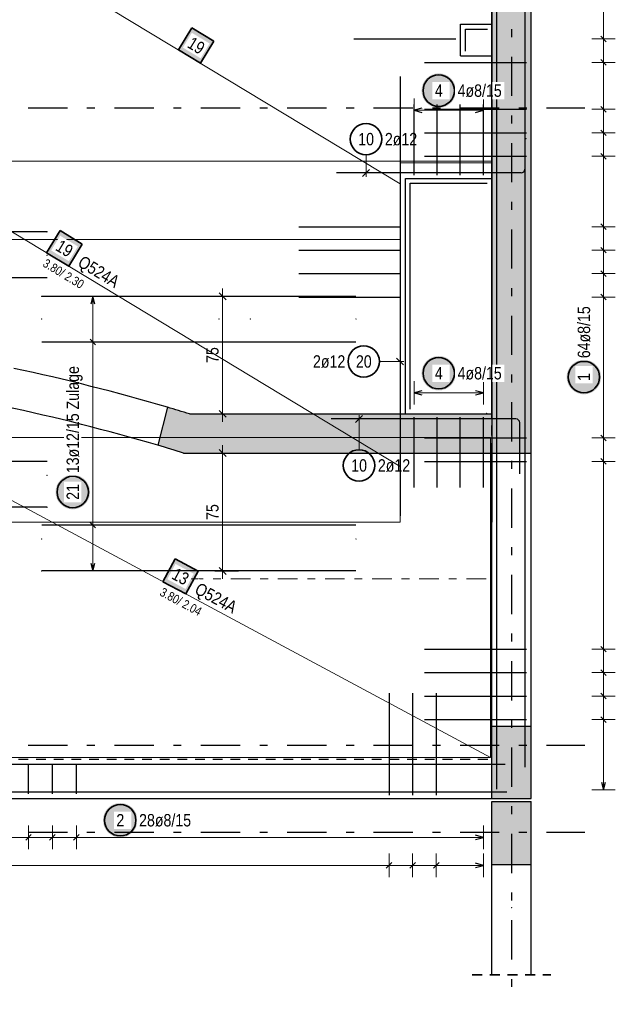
# Model space of a CAD drawing. Header units: millimetres. Extents: x -434 to 93, y -20 to 74.
# Tile 13 of 26: x 35 to 43, y 14 to 27. Entities that reach past the tile are written whole.
import ezdxf

# ---------------------------------------------------------------- set-up
doc = ezdxf.new("R2010")
doc.units = ezdxf.units.MM
for name, pattern in [('DASHDOT', [1, 0.5, -0.25, 0, -0.25]), ('DASHDOTX2', [2, 1, -0.5, 0, -0.5]), ('HIDDEN', [0.375, 0.25, -0.125])]:
    doc.linetypes.add(name, pattern=pattern)
doc.layers.add('Achsen', color=7, linetype='Continuous', lineweight=20)
doc.styles.add('Arial Narrow', font='ARIALN.TTF')
doc.dimstyles.new('Arch_Strakon_dimstyle', dxfattribs={"dimtxt": 15.75, "dimasz": 1, "dimexe": 1.25, "dimexo": 0.0625, "dimgap": 1, "dimtad": 0, "dimdec": 5, "dimzin": 12, "dimdsep": 46, "dimtxsty": 'Arial Narrow', "dimblk": 'Arrowhead_Tick', "dimsah": 1, "dimcen": 0, "dimse1": 1, "dimse2": 1, "dimclrd": 6, "dimclrt": 2, "dimazin": 0, "dimtfac": 1, "dimtdec": 4, "dimtmove": 0, "dimatfit": 3, "dimldrblk": 'NONE', "dimfxl": 1, "dimtvp": 1, "dimtolj": 1, "dimtzin": 0, "dimlwd": 13, "dimarcsym": 2})

# ---------------------------------------------------------------- blocks, each defined once
blk = doc.blocks.new('Arrowhead_Tick')
at = {"color": 0, "linetype": 'Continuous', "lineweight": -2, "ltscale": 0.5}
for p, q in [((0, 20), (0, -10)), ((-1, 0), (0, 0)), ((10, 0), (0, 0))]:
    blk.add_line(p, q, dxfattribs=at)
at = {"color": 2, "linetype": 'Continuous', "lineweight": 35, "ltscale": 0.5}
blk.add_line((4.4, 4.4), (-4.4, -4.4), dxfattribs=at)
blk = doc.blocks.new('*D12')
at = {"color": 6, "linetype": 'Continuous', "lineweight": 13}
blk.add_line((34.3, 20.552), (34.3, 22.035), dxfattribs=at)
at = {"layer": 'Defpoints', "color": 0}
for p in [(33.95, 22.045), (34.3, 22.045), (35.665, 20.542)]:
    blk.add_point(p, dxfattribs=at)
at = {"color": 6, "lineweight": 13, "xscale": 0.01, "yscale": 0.01, "zscale": 0.01}
for p, rotation in [((34.3, 22.045), 90), ((34.3, 20.542), 270)]:
    blk.add_blockref('Arrowhead_Tick', p, dxfattribs=dict(at, rotation=rotation))
at = {"color": 2, "lineweight": 35, "insert": (34.17, 21.294), "char_height": 0.1575, "attachment_point": 5, "rotation": 90, "style": 'Arial Narrow'}
blk.add_mtext('\\A1;75', dxfattribs=at)
blk = doc.blocks.new('_None')
blk = doc.blocks.new('*D13')
at = {"color": 6, "linetype": 'Continuous', "lineweight": 13}
blk.add_line((32.7, 22.562), (32.7, 24.041), dxfattribs=at)
at = {"layer": 'Defpoints', "color": 0}
for p in [(32.7, 24.051), (35.665, 24.051), (33.95, 22.552)]:
    blk.add_point(p, dxfattribs=at)
at = {"color": 6, "lineweight": 13, "xscale": 0.01, "yscale": 0.01, "zscale": 0.01}
for p, rotation in [((32.7, 24.051), 90), ((32.7, 22.552), 270)]:
    blk.add_blockref('Arrowhead_Tick', p, dxfattribs=dict(at, rotation=rotation))
at = {"color": 2, "lineweight": 35, "insert": (32.57, 23.302), "char_height": 0.1575, "attachment_point": 5, "rotation": 90, "style": 'Arial Narrow'}
blk.add_mtext('\\A1;75', dxfattribs=at)
blk = doc.blocks.new('*D14')
at = {"color": 6, "linetype": 'Continuous', "lineweight": 13}
blk.add_line((37.9, 19.74), (37.9, 21.222), dxfattribs=at)
at = {"layer": 'Defpoints', "color": 0}
for p in [(37.404, 21.232), (37.9, 21.232), (35.596, 19.73)]:
    blk.add_point(p, dxfattribs=at)
at = {"color": 6, "lineweight": 13, "xscale": 0.01, "yscale": 0.01, "zscale": 0.01}
for p, rotation in [((37.9, 21.232), 90), ((37.9, 19.73), 270)]:
    blk.add_blockref('Arrowhead_Tick', p, dxfattribs=dict(at, rotation=rotation))
at = {"color": 2, "lineweight": 35, "insert": (37.77, 20.481), "char_height": 0.1575, "attachment_point": 5, "rotation": 90, "style": 'Arial Narrow'}
blk.add_mtext('\\A1;75', dxfattribs=at)
blk = doc.blocks.new('*D15')
at = {"color": 6, "linetype": 'Continuous', "lineweight": 13}
blk.add_line((37.9, 21.742), (37.9, 23.219), dxfattribs=at)
at = {"layer": 'Defpoints', "color": 0}
for p in [(35.596, 23.229), (37.9, 23.229), (37.479, 21.732)]:
    blk.add_point(p, dxfattribs=at)
at = {"color": 6, "lineweight": 13, "xscale": 0.01, "yscale": 0.01, "zscale": 0.01}
for p, rotation in [((37.9, 23.229), 90), ((37.9, 21.732), 270)]:
    blk.add_blockref('Arrowhead_Tick', p, dxfattribs=dict(at, rotation=rotation))
at = {"color": 2, "lineweight": 35, "insert": (37.77, 22.481), "char_height": 0.1575, "attachment_point": 5, "rotation": 90, "style": 'Arial Narrow'}
blk.add_mtext('\\A1;75', dxfattribs=at)

msp = doc.modelspace()

# ---------------------------------------------------------------- hatches: boundary and pattern name
at = {"lineweight": 13, "true_color": 0xd7ffd7}
for points in [[(41.829127, 35.386803), (41.829129, 21.232121), (41.329129, 21.232121), (41.329129, 35.386803)], [(37.478767, 21.732121), (37.403577, 21.232121), (37.370814, 21.242231), (37.338038, 21.252298), (37.305248, 21.262321), (37.272445, 21.2723), (37.239629, 21.282236), (37.206799, 21.292128), (37.173957, 21.301977), (37.141101, 21.311782), (37.108233, 21.321544), (37.075351, 21.331262), (37.197955, 21.816385), (37.226079, 21.808099), (37.254192, 21.799782), (37.282297, 21.791434), (37.310392, 21.783055), (37.338478, 21.774644), (37.366555, 21.766202), (37.394622, 21.757729), (37.42268, 21.749224), (37.450728, 21.740688)], [(41.329129, 21.732121), (41.329129, 21.232121), (37.403577, 21.232121), (37.478767, 21.732121)], [(41.829129, 17.752121), (41.829129, 16.832121), (41.329129, 16.832121), (41.329129, 17.752121)], [(41.829127, 16.792102), (41.829129, 15.992102), (41.329129, 15.992102), (41.329127, 16.792102)]]:
    msp.add_hatch(color=254, dxfattribs=at).paths.add_polyline_path(points)
at = {"lineweight": 35, "true_color": 0xffffff}
msp.add_hatch(color=7, dxfattribs=at).paths.add_polyline_path([(37.789392, 26.480812), (37.507067, 26.651669), (37.33621, 26.369343), (37.618535, 26.198486)])
at = {"lineweight": 25, "true_color": 0xffffff}
for points in [[(40.871941, 25.850006), (40.871807, 25.857683), (40.871405, 25.865352), (40.870736, 25.873002), (40.8698, 25.880624), (40.868599, 25.888208), (40.867133, 25.895746), (40.865406, 25.903228), (40.863418, 25.910646), (40.861173, 25.917989), (40.858673, 25.92525), (40.855921, 25.932419), (40.852921, 25.939488), (40.849676, 25.946447), (40.846189, 25.953289), (40.842466, 25.960006), (40.838511, 25.966588), (40.834329, 25.973028), (40.829925, 25.979318), (40.825303, 25.985451), (40.820471, 25.991419), (40.815433, 25.997214), (40.810196, 26.00283), (40.804766, 26.00826), (40.79915, 26.013497), (40.793354, 26.018535), (40.787386, 26.023368), (40.781254, 26.027989), (40.774963, 26.032394), (40.768523, 26.036576), (40.761941, 26.040531), (40.755225, 26.044254), (40.748382, 26.04774), (40.741423, 26.050986), (40.734354, 26.053986), (40.727185, 26.056738), (40.719925, 26.059238), (40.712581, 26.061483), (40.705164, 26.063471), (40.697681, 26.065198), (40.690143, 26.066663), (40.682559, 26.067865), (40.674937, 26.0688), (40.667287, 26.06947), (40.659619, 26.069872), (40.651941, 26.070006), (40.644263, 26.069872), (40.636594, 26.06947), (40.628945, 26.0688), (40.621323, 26.067865), (40.613738, 26.066663), (40.6062, 26.065198), (40.598718, 26.063471), (40.591301, 26.061483), (40.583957, 26.059238), (40.576696, 26.056738), (40.569527, 26.053986), (40.562459, 26.050986), (40.555499, 26.04774), (40.548657, 26.044254), (40.541941, 26.040531), (40.535359, 26.036576), (40.528918, 26.032394), (40.522628, 26.027989), (40.516495, 26.023368), (40.510528, 26.018535), (40.504732, 26.013497), (40.499116, 26.00826), (40.493686, 26.00283), (40.488449, 25.997214), (40.483411, 25.991419), (40.478578, 25.985451), (40.473957, 25.979318), (40.469553, 25.973028), (40.46537, 25.966588), (40.461415, 25.960006), (40.457692, 25.953289), (40.454206, 25.946447), (40.450961, 25.939488), (40.44796, 25.932419), (40.445208, 25.92525), (40.442708, 25.917989), (40.440463, 25.910646), (40.438476, 25.903228), (40.436748, 25.895746), (40.435283, 25.888208), (40.434082, 25.880624), (40.433146, 25.873002), (40.432477, 25.865352), (40.432075, 25.857683), (40.431941, 25.850006), (40.432075, 25.842328), (40.432477, 25.834659), (40.433146, 25.827009), (40.434082, 25.819387), (40.435283, 25.811803), (40.436748, 25.804265), (40.438476, 25.796783), (40.440463, 25.789365), (40.442708, 25.782022), (40.445208, 25.774761), (40.44796, 25.767592), (40.450961, 25.760523), (40.454206, 25.753564), (40.457692, 25.746722), (40.461415, 25.740006), (40.46537, 25.733423), (40.469553, 25.726983), (40.473957, 25.720693), (40.478578, 25.71456), (40.483411, 25.708592), (40.488449, 25.702797), (40.493686, 25.697181), (40.499116, 25.691751), (40.504732, 25.686514), (40.510528, 25.681476), (40.516495, 25.676643), (40.522628, 25.672022), (40.528918, 25.667617), (40.535359, 25.663435), (40.541941, 25.65948), (40.548657, 25.655757), (40.555499, 25.652271), (40.562459, 25.649026), (40.569527, 25.646025), (40.576696, 25.643273), (40.583957, 25.640773), (40.591301, 25.638528), (40.598718, 25.63654), (40.6062, 25.634813), (40.613738, 25.633348), (40.621323, 25.632147), (40.628945, 25.631211), (40.636594, 25.630541), (40.644263, 25.63014), (40.651941, 25.630006), (40.659619, 25.63014), (40.667287, 25.630541), (40.674937, 25.631211), (40.682559, 25.632147), (40.690143, 25.633348), (40.697681, 25.634813), (40.705164, 25.63654), (40.712581, 25.638528), (40.719925, 25.640773), (40.727185, 25.643273), (40.734354, 25.646025), (40.741423, 25.649026), (40.748382, 25.652271), (40.755225, 25.655757), (40.761941, 25.65948), (40.768523, 25.663435), (40.774963, 25.667617), (40.781254, 25.672022), (40.787386, 25.676643), (40.793354, 25.681476), (40.79915, 25.686514), (40.804766, 25.691751), (40.810196, 25.697181), (40.815433, 25.702797), (40.820471, 25.708592), (40.825303, 25.71456), (40.829925, 25.720693), (40.834329, 25.726983), (40.838511, 25.733423), (40.842466, 25.740006), (40.846189, 25.746722), (40.849676, 25.753564), (40.852921, 25.760523), (40.855921, 25.767592), (40.858673, 25.774761), (40.861173, 25.782022), (40.863418, 25.789365), (40.865406, 25.796783), (40.867133, 25.804265), (40.868599, 25.811803), (40.8698, 25.819387), (40.870736, 25.827009), (40.871405, 25.834659)], [(40.871941, 22.25), (40.871807, 22.257678), (40.871405, 22.265346), (40.870735, 22.272996), (40.8698, 22.280618), (40.868598, 22.288203), (40.867133, 22.295741), (40.865406, 22.303223), (40.863418, 22.31064), (40.861173, 22.317984), (40.858673, 22.325244), (40.855921, 22.332413), (40.852921, 22.339482), (40.849675, 22.346442), (40.846189, 22.353284), (40.842466, 22.36), (40.838511, 22.366582), (40.834329, 22.373022), (40.829924, 22.379313), (40.825303, 22.385446), (40.82047, 22.391413), (40.815432, 22.397209), (40.810195, 22.402825), (40.804765, 22.408255), (40.799149, 22.413492), (40.793354, 22.41853), (40.787386, 22.423362), (40.781253, 22.427984), (40.774963, 22.432388), (40.768523, 22.436571), (40.761941, 22.440526), (40.755224, 22.444248), (40.748382, 22.447735), (40.741423, 22.45098), (40.734354, 22.45398), (40.727185, 22.456732), (40.719924, 22.459232), (40.712581, 22.461478), (40.705163, 22.463465), (40.697681, 22.465192), (40.690143, 22.466658), (40.682559, 22.467859), (40.674937, 22.468795), (40.667287, 22.469464), (40.659618, 22.469866), (40.651941, 22.47), (40.644263, 22.469866), (40.636594, 22.469464), (40.628944, 22.468795), (40.621322, 22.467859), (40.613738, 22.466658), (40.6062, 22.465192), (40.598718, 22.463465), (40.5913, 22.461478), (40.583957, 22.459232), (40.576696, 22.456732), (40.569527, 22.45398), (40.562458, 22.45098), (40.555499, 22.447735), (40.548657, 22.444248), (40.541941, 22.440526), (40.535358, 22.436571), (40.528918, 22.432388), (40.522628, 22.427984), (40.516495, 22.423362), (40.510527, 22.41853), (40.504732, 22.413492), (40.499116, 22.408255), (40.493686, 22.402825), (40.488449, 22.397209), (40.483411, 22.391413), (40.478578, 22.385446), (40.473957, 22.379313), (40.469552, 22.373022), (40.46537, 22.366582), (40.461415, 22.36), (40.457692, 22.353284), (40.454206, 22.346442), (40.450961, 22.339482), (40.44796, 22.332413), (40.445208, 22.325244), (40.442708, 22.317984), (40.440463, 22.31064), (40.438475, 22.303223), (40.436748, 22.295741), (40.435283, 22.288203), (40.434082, 22.280618), (40.433146, 22.272996), (40.432476, 22.265346), (40.432075, 22.257678), (40.431941, 22.25), (40.432075, 22.242322), (40.432476, 22.234654), (40.433146, 22.227004), (40.434082, 22.219382), (40.435283, 22.211797), (40.436748, 22.204259), (40.438475, 22.196777), (40.440463, 22.18936), (40.442708, 22.182016), (40.445208, 22.174756), (40.44796, 22.167587), (40.450961, 22.160518), (40.454206, 22.153558), (40.457692, 22.146716), (40.461415, 22.14), (40.46537, 22.133418), (40.469552, 22.126978), (40.473957, 22.120687), (40.478578, 22.114554), (40.483411, 22.108587), (40.488449, 22.102791), (40.493686, 22.097175), (40.499116, 22.091745), (40.504732, 22.086508), (40.510527, 22.08147), (40.516495, 22.076638), (40.522628, 22.072016), (40.528918, 22.067612), (40.535358, 22.063429), (40.541941, 22.059474), (40.548657, 22.055752), (40.555499, 22.052265), (40.562458, 22.04902), (40.569527, 22.04602), (40.576696, 22.043268), (40.583957, 22.040768), (40.5913, 22.038522), (40.598718, 22.036535), (40.6062, 22.034808), (40.613738, 22.033342), (40.621322, 22.032141), (40.628944, 22.031205), (40.636594, 22.030536), (40.644263, 22.030134), (40.651941, 22.03), (40.659618, 22.030134), (40.667287, 22.030536), (40.674937, 22.031205), (40.682559, 22.032141), (40.690143, 22.033342), (40.697681, 22.034808), (40.705163, 22.036535), (40.712581, 22.038522), (40.719924, 22.040768), (40.727185, 22.043268), (40.734354, 22.04602), (40.741423, 22.04902), (40.748382, 22.052265), (40.755224, 22.055752), (40.761941, 22.059474), (40.768523, 22.063429), (40.774963, 22.067612), (40.781253, 22.072016), (40.787386, 22.076638), (40.793354, 22.08147), (40.799149, 22.086508), (40.804765, 22.091745), (40.810195, 22.097175), (40.815432, 22.102791), (40.82047, 22.108587), (40.825303, 22.114554), (40.829924, 22.120687), (40.834329, 22.126978), (40.838511, 22.133418), (40.842466, 22.14), (40.846189, 22.146716), (40.849675, 22.153558), (40.852921, 22.160518), (40.855921, 22.167587), (40.858673, 22.174756), (40.861173, 22.182016), (40.863418, 22.18936), (40.865406, 22.196777), (40.867133, 22.204259), (40.868598, 22.211797), (40.8698, 22.219382), (40.870735, 22.227004), (40.871405, 22.234654)], [(42.719922, 22.201224), (42.719788, 22.208901), (42.719386, 22.21657), (42.718717, 22.22422), (42.717781, 22.231842), (42.71658, 22.239426), (42.715115, 22.246964), (42.713387, 22.254446), (42.7114, 22.261864), (42.709155, 22.269207), (42.706655, 22.276468), (42.703903, 22.283637), (42.700902, 22.290706), (42.697657, 22.297665), (42.694171, 22.304507), (42.690448, 22.311224), (42.686493, 22.317806), (42.682311, 22.324246), (42.677906, 22.330536), (42.673285, 22.336669), (42.668452, 22.342637), (42.663414, 22.348432), (42.658177, 22.354048), (42.652747, 22.359478), (42.647131, 22.364715), (42.641336, 22.369753), (42.635368, 22.374586), (42.629235, 22.379207), (42.622945, 22.383612), (42.616505, 22.387794), (42.609922, 22.391749), (42.603206, 22.395472), (42.596364, 22.398958), (42.589404, 22.402204), (42.582336, 22.405204), (42.575167, 22.407956), (42.567906, 22.410456), (42.560563, 22.412701), (42.553145, 22.414689), (42.545663, 22.416416), (42.538125, 22.417881), (42.53054, 22.419083), (42.522919, 22.420018), (42.515269, 22.420688), (42.5076, 22.42109), (42.499922, 22.421224), (42.492244, 22.42109), (42.484576, 22.420688), (42.476926, 22.420018), (42.469304, 22.419083), (42.46172, 22.417881), (42.454182, 22.416416), (42.4467, 22.414689), (42.439282, 22.412701), (42.431939, 22.410456), (42.424678, 22.407956), (42.417509, 22.405204), (42.41044, 22.402204), (42.403481, 22.398958), (42.396639, 22.395472), (42.389922, 22.391749), (42.38334, 22.387794), (42.3769, 22.383612), (42.37061, 22.379207), (42.364477, 22.374586), (42.358509, 22.369753), (42.352714, 22.364715), (42.347098, 22.359478), (42.341668, 22.354048), (42.336431, 22.348432), (42.331393, 22.342637), (42.32656, 22.336669), (42.321939, 22.330536), (42.317534, 22.324246), (42.313352, 22.317806), (42.309397, 22.311224), (42.305674, 22.304507), (42.302188, 22.297665), (42.298942, 22.290706), (42.295942, 22.283637), (42.29319, 22.276468), (42.29069, 22.269207), (42.288445, 22.261864), (42.286457, 22.254446), (42.28473, 22.246964), (42.283265, 22.239426), (42.282063, 22.231842), (42.281128, 22.22422), (42.280458, 22.21657), (42.280056, 22.208901), (42.279922, 22.201224), (42.280056, 22.193546), (42.280458, 22.185877), (42.281128, 22.178227), (42.282063, 22.170606), (42.283265, 22.163021), (42.28473, 22.155483), (42.286457, 22.148001), (42.288445, 22.140583), (42.29069, 22.13324), (42.29319, 22.125979), (42.295942, 22.11881), (42.298942, 22.111742), (42.302188, 22.104782), (42.305674, 22.09794), (42.309397, 22.091224), (42.313352, 22.084641), (42.317534, 22.078201), (42.321939, 22.071911), (42.32656, 22.065778), (42.331393, 22.05981), (42.336431, 22.054015), (42.341668, 22.048399), (42.347098, 22.042969), (42.352714, 22.037732), (42.358509, 22.032694), (42.364477, 22.027861), (42.37061, 22.02324), (42.3769, 22.018835), (42.38334, 22.014653), (42.389922, 22.010698), (42.396639, 22.006975), (42.403481, 22.003489), (42.41044, 22.000244), (42.417509, 21.997243), (42.424678, 21.994491), (42.431939, 21.991991), (42.439282, 21.989746), (42.4467, 21.987759), (42.454182, 21.986031), (42.46172, 21.984566), (42.469304, 21.983365), (42.476926, 21.982429), (42.484576, 21.98176), (42.492244, 21.981358), (42.499922, 21.981224), (42.5076, 21.981358), (42.515269, 21.98176), (42.522919, 21.982429), (42.53054, 21.983365), (42.538125, 21.984566), (42.545663, 21.986031), (42.553145, 21.987759), (42.560563, 21.989746), (42.567906, 21.991991), (42.575167, 21.994491), (42.582336, 21.997243), (42.589404, 22.000244), (42.596364, 22.003489), (42.603206, 22.006975), (42.609922, 22.010698), (42.616505, 22.014653), (42.622945, 22.018835), (42.629235, 22.02324), (42.635368, 22.027861), (42.641336, 22.032694), (42.647131, 22.037732), (42.652747, 22.042969), (42.658177, 22.048399), (42.663414, 22.054015), (42.668452, 22.05981), (42.673285, 22.065778), (42.677906, 22.071911), (42.682311, 22.078201), (42.686493, 22.084641), (42.690448, 22.091224), (42.694171, 22.09794), (42.697657, 22.104782), (42.700902, 22.111742), (42.703903, 22.11881), (42.706655, 22.125979), (42.709155, 22.13324), (42.7114, 22.140583), (42.713387, 22.148001), (42.715115, 22.155483), (42.71658, 22.163021), (42.717781, 22.170606), (42.718717, 22.178227), (42.719386, 22.185877)], [(36.211673, 20.736272), (36.211539, 20.74395), (36.211137, 20.751619), (36.210467, 20.759268), (36.209532, 20.76689), (36.20833, 20.774475), (36.206865, 20.782013), (36.205138, 20.789495), (36.20315, 20.796912), (36.200905, 20.804256), (36.198405, 20.811517), (36.195653, 20.818686), (36.192653, 20.825754), (36.189407, 20.832714), (36.185921, 20.839556), (36.182198, 20.846272), (36.178243, 20.852854), (36.174061, 20.859295), (36.169656, 20.865585), (36.165035, 20.871718), (36.160202, 20.877685), (36.155164, 20.883481), (36.149927, 20.889097), (36.144497, 20.894527), (36.138881, 20.899764), (36.133086, 20.904802), (36.127118, 20.909634), (36.120985, 20.914256), (36.114695, 20.91866), (36.108255, 20.922843), (36.101673, 20.926798), (36.094956, 20.930521), (36.088114, 20.934007), (36.081155, 20.937252), (36.074086, 20.940253), (36.066917, 20.943004), (36.059656, 20.945505), (36.052313, 20.94775), (36.044895, 20.949737), (36.037413, 20.951465), (36.029875, 20.95293), (36.022291, 20.954131), (36.014669, 20.955067), (36.007019, 20.955736), (35.99935, 20.956138), (35.991673, 20.956272), (35.983995, 20.956138), (35.976326, 20.955736), (35.968676, 20.955067), (35.961055, 20.954131), (35.95347, 20.95293), (35.945932, 20.951465), (35.93845, 20.949737), (35.931032, 20.94775), (35.923689, 20.945505), (35.916428, 20.943004), (35.909259, 20.940253), (35.902191, 20.937252), (35.895231, 20.934007), (35.888389, 20.930521), (35.881673, 20.926798), (35.87509, 20.922843), (35.86865, 20.91866), (35.86236, 20.914256), (35.856227, 20.909634), (35.850259, 20.904802), (35.844464, 20.899764), (35.838848, 20.894527), (35.833418, 20.889097), (35.828181, 20.883481), (35.823143, 20.877685), (35.81831, 20.871718), (35.813689, 20.865585), (35.809284, 20.859295), (35.805102, 20.852854), (35.801147, 20.846272), (35.797424, 20.839556), (35.793938, 20.832714), (35.790693, 20.825754), (35.787692, 20.818686), (35.78494, 20.811517), (35.78244, 20.804256), (35.780195, 20.796912), (35.778208, 20.789495), (35.77648, 20.782013), (35.775015, 20.774475), (35.773814, 20.76689), (35.772878, 20.759268), (35.772209, 20.751619), (35.771807, 20.74395), (35.771673, 20.736272), (35.771807, 20.728594), (35.772209, 20.720926), (35.772878, 20.713276), (35.773814, 20.705654), (35.775015, 20.69807), (35.77648, 20.690532), (35.778208, 20.683049), (35.780195, 20.675632), (35.78244, 20.668288), (35.78494, 20.661028), (35.787692, 20.653859), (35.790693, 20.64679), (35.793938, 20.63983), (35.797424, 20.632988), (35.801147, 20.626272), (35.805102, 20.61969), (35.809284, 20.61325), (35.813689, 20.606959), (35.81831, 20.600827), (35.823143, 20.594859), (35.828181, 20.589063), (35.833418, 20.583447), (35.838848, 20.578017), (35.844464, 20.57278), (35.850259, 20.567742), (35.856227, 20.56291), (35.86236, 20.558288), (35.86865, 20.553884), (35.87509, 20.549702), (35.881673, 20.545747), (35.888389, 20.542024), (35.895231, 20.538537), (35.902191, 20.535292), (35.909259, 20.532292), (35.916428, 20.52954), (35.923689, 20.52704), (35.931032, 20.524795), (35.93845, 20.522807), (35.945932, 20.52108), (35.95347, 20.519614), (35.961055, 20.518413), (35.968676, 20.517477), (35.976326, 20.516808), (35.983995, 20.516406), (35.991673, 20.516272), (35.99935, 20.516406), (36.007019, 20.516808), (36.014669, 20.517477), (36.022291, 20.518413), (36.029875, 20.519614), (36.037413, 20.52108), (36.044895, 20.522807), (36.052313, 20.524795), (36.059656, 20.52704), (36.066917, 20.52954), (36.074086, 20.532292), (36.081155, 20.535292), (36.088114, 20.538537), (36.094956, 20.542024), (36.101673, 20.545747), (36.108255, 20.549702), (36.114695, 20.553884), (36.120985, 20.558288), (36.127118, 20.56291), (36.133086, 20.567742), (36.138881, 20.57278), (36.144497, 20.578017), (36.149927, 20.583447), (36.155164, 20.589063), (36.160202, 20.594859), (36.165035, 20.600827), (36.169656, 20.606959), (36.174061, 20.61325), (36.178243, 20.61969), (36.182198, 20.626272), (36.185921, 20.632988), (36.189407, 20.63983), (36.192653, 20.64679), (36.195653, 20.653859), (36.198405, 20.661028), (36.200905, 20.668288), (36.20315, 20.675632), (36.205138, 20.683049), (36.206865, 20.690532), (36.20833, 20.69807), (36.209532, 20.705654), (36.210467, 20.713276), (36.211137, 20.720926)], [(36.816067, 16.554829), (36.815933, 16.562507), (36.815531, 16.570176), (36.814862, 16.577826), (36.813926, 16.585447), (36.812725, 16.593032), (36.81126, 16.60057), (36.809532, 16.608052), (36.807545, 16.61547), (36.8053, 16.622813), (36.8028, 16.630074), (36.800048, 16.637243), (36.797047, 16.644311), (36.793802, 16.651271), (36.790316, 16.658113), (36.786593, 16.664829), (36.782638, 16.671412), (36.778456, 16.677852), (36.774051, 16.684142), (36.76943, 16.690275), (36.764597, 16.696243), (36.759559, 16.702038), (36.754322, 16.707654), (36.748892, 16.713084), (36.743276, 16.718321), (36.737481, 16.723359), (36.731513, 16.728192), (36.72538, 16.732813), (36.71909, 16.737218), (36.71265, 16.7414), (36.706067, 16.745355), (36.699351, 16.749078), (36.692509, 16.752564), (36.685549, 16.755809), (36.678481, 16.75881), (36.671312, 16.761562), (36.664051, 16.764062), (36.656708, 16.766307), (36.64929, 16.768294), (36.641808, 16.770022), (36.63427, 16.771487), (36.626685, 16.772688), (36.619064, 16.773624), (36.611414, 16.774293), (36.603745, 16.774695), (36.596067, 16.774829), (36.588389, 16.774695), (36.580721, 16.774293), (36.573071, 16.773624), (36.565449, 16.772688), (36.557865, 16.771487), (36.550327, 16.770022), (36.542844, 16.768294), (36.535427, 16.766307), (36.528084, 16.764062), (36.520823, 16.761562), (36.513654, 16.75881), (36.506585, 16.755809), (36.499626, 16.752564), (36.492784, 16.749078), (36.486067, 16.745355), (36.479485, 16.7414), (36.473045, 16.737218), (36.466755, 16.732813), (36.460622, 16.728192), (36.454654, 16.723359), (36.448859, 16.718321), (36.443242, 16.713084), (36.437813, 16.707654), (36.432575, 16.702038), (36.427538, 16.696243), (36.422705, 16.690275), (36.418084, 16.684142), (36.413679, 16.677852), (36.409497, 16.671412), (36.405542, 16.664829), (36.401819, 16.658113), (36.398333, 16.651271), (36.395087, 16.644311), (36.392087, 16.637243), (36.389335, 16.630074), (36.386835, 16.622813), (36.38459, 16.61547), (36.382602, 16.608052), (36.380875, 16.60057), (36.37941, 16.593032), (36.378208, 16.585447), (36.377272, 16.577826), (36.376603, 16.570176), (36.376201, 16.562507), (36.376067, 16.554829), (36.376201, 16.547151), (36.376603, 16.539483), (36.377272, 16.531833), (36.378208, 16.524211), (36.37941, 16.516627), (36.380875, 16.509089), (36.382602, 16.501606), (36.38459, 16.494189), (36.386835, 16.486846), (36.389335, 16.479585), (36.392087, 16.472416), (36.395087, 16.465347), (36.398333, 16.458388), (36.401819, 16.451546), (36.405542, 16.444829), (36.409497, 16.438247), (36.413679, 16.431807), (36.418084, 16.425517), (36.422705, 16.419384), (36.427538, 16.413416), (36.432575, 16.407621), (36.437813, 16.402004), (36.443242, 16.396575), (36.448859, 16.391337), (36.454654, 16.3863), (36.460622, 16.381467), (36.466755, 16.376846), (36.473045, 16.372441), (36.479485, 16.368259), (36.486067, 16.364304), (36.492784, 16.360581), (36.499626, 16.357095), (36.506585, 16.353849), (36.513654, 16.350849), (36.520823, 16.348097), (36.528084, 16.345597), (36.535427, 16.343352), (36.542844, 16.341364), (36.550327, 16.339637), (36.557865, 16.338172), (36.565449, 16.33697), (36.573071, 16.336034), (36.580721, 16.335365), (36.588389, 16.334963), (36.596067, 16.334829), (36.603745, 16.334963), (36.611414, 16.335365), (36.619064, 16.336034), (36.626685, 16.33697), (36.63427, 16.338172), (36.641808, 16.339637), (36.64929, 16.341364), (36.656708, 16.343352), (36.664051, 16.345597), (36.671312, 16.348097), (36.678481, 16.350849), (36.685549, 16.353849), (36.692509, 16.357095), (36.699351, 16.360581), (36.706067, 16.364304), (36.71265, 16.368259), (36.71909, 16.372441), (36.72538, 16.376846), (36.731513, 16.381467), (36.737481, 16.3863), (36.743276, 16.391337), (36.748892, 16.396575), (36.754322, 16.402004), (36.759559, 16.407621), (36.764597, 16.413416), (36.76943, 16.419384), (36.774051, 16.425517), (36.778456, 16.431807), (36.782638, 16.438247), (36.786593, 16.444829), (36.790316, 16.451546), (36.793802, 16.458388), (36.797047, 16.465347), (36.800048, 16.472416), (36.8028, 16.479585), (36.8053, 16.486846), (36.807545, 16.494189), (36.809532, 16.501606), (36.81126, 16.509089), (36.812725, 16.516627), (36.813926, 16.524211), (36.814862, 16.531833), (36.815531, 16.539483)]]:
    msp.add_hatch(color=7, dxfattribs=at).paths.add_polyline_path(points)
at = {"lineweight": 18, "true_color": 0xffffff}
for points in [[(36.111747, 23.896093), (35.829421, 24.06695), (35.658564, 23.784624), (35.94089, 23.613767)], [(37.586241, 19.728237), (37.295582, 19.884497), (37.139322, 19.593837), (37.429981, 19.437577)]]:
    msp.add_hatch(color=7, dxfattribs=at).paths.add_polyline_path(points)

# ---------------------------------------------------------------- linework, layer by layer
at = {"color": 3, "linetype": 'Continuous', "lineweight": 25}
for p, q in [((41.38784, 35.755437), (41.38784, 16.952416)), ((41.829127, 21.232121), (41.829127, 35.386803)), ((40.93078, 26.694788), (41.329127, 26.694788)), ((40.93078, 26.294788), (40.93078, 26.694788)), ((40.93078, 26.294788), (41.329127, 26.294788)), ((40.229129, 24.732121), (41.329129, 24.732121)), ((40.229129, 21.732121), (40.229129, 24.732121)), ((37.197955, 21.816385), (37.075351, 21.331262)), ((37.478767, 21.732121), (41.329129, 21.732121)), ((37.403577, 21.232121), (41.329129, 21.232121)), ((41.329127, 17.752121), (41.329127, 21.232121)), ((41.329129, 21.232121), (41.829129, 21.232121)), ((41.829127, 17.752121), (41.829127, 21.232121)), ((41.329127, 16.832121), (41.329127, 17.752121)), ((41.329129, 17.752121), (41.829129, 17.752121)), ((41.829127, 16.832121), (41.829127, 17.752121)), ((41.829129, 17.332121), (41.829874, 17.332121)), ((41.829874, 16.832121), (41.829874, 17.332121)), ((4.587042, 17.268039), (41.499104, 17.268039)), ((4.439127, 16.832325), (41.329127, 16.832325)), ((15.600841, 16.832121), (41.329129, 16.832121)), ((41.329129, 16.832121), (41.829129, 16.832121)), ((41.829129, 16.832121), (41.829874, 16.832121)), ((41.329127, 16.792122), (41.829129, 16.792122)), ((41.329127, 15.992102), (41.329127, 16.792102)), ((41.829127, 15.992102), (41.829127, 16.792102)), ((41.329127, 15.977035), (41.329127, 15.992102)), ((41.329127, 14.585316), (41.329127, 15.977035)), ((41.329129, 15.992102), (41.829129, 15.992102)), ((41.829127, 15.977035), (41.829127, 15.992102)), ((41.829127, 14.585316), (41.829127, 15.977035))]:
    msp.add_line(p, q, dxfattribs=at)
at = {"color": 5, "linetype": 'Continuous', "lineweight": 18, "ltscale": 0.5}
for p, q in [((42.749714, 35.77862), (42.74986, 16.940344)), ((42.899786, 26.509), (42.599786, 26.508998)), ((42.899788, 26.209973), (42.599788, 26.209971)), ((40.337129, 25.750006), (40.337129, 25.450006)), ((41.221128, 25.450006), (41.221128, 25.750006)), ((40.337129, 25.600006), (41.221128, 25.600006)), ((42.899793, 25.611933), (42.599793, 25.61193)), ((42.899795, 25.312912), (42.599795, 25.31291)), ((39.725775, 25.031997), (39.725775, 24.752121)), ((42.899797, 25.013892), (42.599797, 25.01389)), ((42.899804, 24.116844), (42.599804, 24.116841)), ((42.899807, 23.817824), (42.599807, 23.817821)), ((42.899809, 23.518803), (42.599809, 23.518801)), ((42.899811, 23.219783), (42.599811, 23.219781)), ((36.096316, 22.646264), (36.396316, 22.646264)), ((39.896432, 22.39938), (40.209129, 22.39938)), ((40.337129, 22.15), (40.337129, 21.85)), ((41.221127, 21.85), (41.221127, 22.15)), ((40.337129, 22), (41.221127, 22)), ((39.636652, 21.274758), (39.636652, 21.717449)), ((42.899825, 21.425649), (42.599825, 21.425647)), ((42.899828, 21.126629), (42.599828, 21.126627)), ((36.096316, 20.313627), (36.396316, 20.313627)), ((36.096316, 19.730467), (36.396316, 19.730467)), ((42.899846, 18.734467), (42.599846, 18.734465)), ((42.899848, 18.435447), (42.599848, 18.435444)), ((42.899851, 18.136426), (42.599851, 18.136424)), ((42.899853, 17.837406), (42.599853, 17.837404)), ((42.59986, 16.940343), (42.89986, 16.940346)), ((35.42726, 16.48664), (35.427259, 16.18664)), ((35.7322, 16.486639), (35.732199, 16.186639)), ((36.03714, 16.486638), (36.037139, 16.186638)), ((41.22112, 16.186623), (41.221121, 16.486623)), ((32.987739, 16.336648), (41.22112, 16.336623)), ((40.018702, 15.830011), (40.018702, 16.130011)), ((40.319309, 15.830011), (40.319309, 16.130011)), ((40.619915, 15.830011), (40.619915, 16.130011)), ((41.221128, 15.830011), (41.221128, 16.130011)), ((41.221128, 15.980011), (4.547152, 15.980001))]:
    msp.add_line(p, q, dxfattribs=at)
at = {"color": 3, "linetype": 'Continuous', "lineweight": 25, "ltscale": 0.5}
for p, q in [((41.749129, 35.626602), (41.749129, 17.232325)), ((39.569129, 26.508975), (40.869129, 26.508985)), ((42.785141, 26.473644), (42.71443, 26.544354)), ((42.785144, 26.174617), (42.714433, 26.245327)), ((40.469129, 26.209954), (41.769129, 26.209964)), ((40.159129, 26.032121), (40.159129, 25.032121)), ((40.337129, 24.772121), (40.337129, 25.672121)), ((40.437129, 25.6268), (40.337129, 25.600006)), ((40.337129, 25.600006), (40.437129, 25.573211)), ((40.469129, 25.611914), (41.769129, 25.611924)), ((40.631795, 24.772121), (40.631795, 25.672121)), ((40.926462, 24.772121), (40.926461, 25.672121)), ((41.221128, 25.600006), (41.121128, 25.626801)), ((41.121128, 25.573211), (41.221128, 25.600006)), ((41.221128, 24.772121), (41.221128, 25.672121)), ((42.785148, 25.576576), (42.714437, 25.647287)), ((41.749127, 25.502121), (41.749127, 24.850121)), ((42.785151, 25.277556), (42.714439, 25.348266)), ((40.469129, 25.312894), (41.769129, 25.312904)), ((40.159129, 25.032121), (40.159129, 21.432121)), ((40.469129, 25.013873), (41.769129, 25.013883)), ((42.785153, 24.978536), (42.714442, 25.049246)), ((39.681581, 24.757927), (39.769969, 24.846316)), ((41.701127, 24.802121), (39.349127, 24.802121)), ((38.869129, 24.116813), (40.169129, 24.116823)), ((42.78516, 24.081488), (42.714449, 24.152198)), ((35.664888, 24.051265), (31.664888, 24.051265)), ((42.785162, 23.782467), (42.714451, 23.853177)), ((38.869129, 23.817792), (40.169129, 23.817802)), ((38.869129, 23.518772), (40.169129, 23.518782)), ((42.785165, 23.483447), (42.714453, 23.554157)), ((38.869129, 23.219752), (40.169129, 23.219762)), ((42.785167, 23.184427), (42.714456, 23.255137)), ((39.596157, 22.646264), (35.596157, 22.646264)), ((36.21096, 22.681619), (36.281671, 22.610909)), ((40.203323, 22.355186), (40.114934, 22.443574)), ((40.437129, 22.026795), (40.337129, 22)), ((40.337129, 22), (40.437129, 21.973205)), ((41.221127, 22), (41.121127, 22.026795)), ((41.121127, 21.973205), (41.221127, 22)), ((39.680846, 21.711643), (39.592458, 21.623255)), ((41.63519, 21.667449), (39.28319, 21.667449)), ((40.337129, 20.792121), (40.337129, 21.692121)), ((40.631795, 20.792121), (40.631795, 21.692121)), ((40.926461, 20.792121), (40.926461, 21.692121)), ((41.221127, 20.792121), (41.221127, 21.692121)), ((41.68319, 20.967449), (41.68319, 21.619449)), ((42.785181, 21.390293), (42.71447, 21.461003)), ((40.159129, 21.432121), (40.159129, 20.432121)), ((40.469129, 21.42563), (41.769129, 21.42564)), ((35.664888, 21.127134), (31.664888, 21.127134)), ((40.469129, 21.12661), (41.769129, 21.12662)), ((42.785183, 21.091273), (42.714472, 21.161983)), ((35.664888, 20.542308), (31.664888, 20.542308)), ((36.21096, 20.348982), (36.281671, 20.278271)), ((39.596157, 20.313627), (35.596157, 20.313627)), ((36.219521, 19.830467), (36.246316, 19.730467)), ((36.246316, 19.730467), (36.273111, 19.830467)), ((40.469129, 18.734448), (41.769129, 18.734458)), ((42.785202, 18.699111), (42.71449, 18.769821)), ((42.785204, 18.400091), (42.714493, 18.470801)), ((40.469129, 18.435428), (41.769129, 18.435438)), ((40.018702, 18.172325), (40.018702, 16.872325)), ((40.319308, 18.172325), (40.319308, 16.872325)), ((40.469129, 18.136408), (41.769129, 18.136418)), ((40.619914, 18.172325), (40.619915, 16.872325)), ((42.785206, 18.10107), (42.714495, 18.17178)), ((40.469129, 17.837387), (41.769129, 17.837397)), ((42.785209, 17.80205), (42.714497, 17.87276)), ((35.427261, 16.891313), (35.427262, 17.271294)), ((35.732201, 16.891313), (35.732202, 17.271294)), ((36.037141, 16.891313), (36.037142, 17.271294)), ((42.723064, 17.040344), (42.74986, 16.940344)), ((42.74986, 16.940344), (42.776654, 17.040345)), ((21.539127, 16.915438), (41.520775, 16.915438)), ((41.520775, 16.915438), (41.520775, 16.915438)), ((35.462615, 16.371995), (35.391904, 16.301285)), ((35.767555, 16.371995), (35.696844, 16.301284)), ((36.072495, 16.371994), (36.001784, 16.301283)), ((41.22112, 16.336623), (41.12112, 16.363418)), ((41.12112, 16.309828), (41.22112, 16.336623)), ((39.983347, 15.944656), (40.054058, 16.015366)), ((40.283953, 15.944656), (40.354664, 16.015366)), ((40.58456, 15.944656), (40.65527, 16.015366)), ((41.221128, 15.980011), (41.121128, 16.006806)), ((41.121128, 15.953216), (41.221128, 15.980011))]:
    msp.add_line(p, q, dxfattribs=at)
at = {"color": 7, "linetype": 'Continuous', "lineweight": 18, "ltscale": 0.5}
for p, q in [((33.729751, 28.551888), (40.159124, 24.660981)), ((41.330819, 24.418376), (41.3308, 28.551888)), ((41.33082, 24.951895), (33.729751, 24.951895)), ((40.159127, 21.060991), (33.729751, 24.951895)), ((40.159124, 23.951898), (40.159124, 24.932114)), ((40.159124, 24.932114), (41.329124, 24.932114)), ((40.159127, 20.351898), (40.159127, 24.932123)), ((40.159127, 24.932123), (41.329127, 24.932123)), ((41.329124, 24.932114), (41.329124, 23.951898)), ((41.329127, 24.932123), (41.329127, 20.351898)), ((41.330841, 20.351898), (41.33082, 24.951895)), ((41.330819, 23.951898), (41.330819, 24.418376)), ((33.729751, 23.951898), (40.159124, 23.951898)), ((41.329124, 23.952924), (41.330819, 23.951898)), ((41.329124, 23.951898), (41.330819, 23.951898)), ((41.330819, 23.951898), (41.330819, 23.951898)), ((41.309126, 21.432125), (33.71992, 21.432125)), ((41.309127, 17.352128), (33.71992, 21.432125)), ((41.309127, 17.352128), (41.309126, 21.432125)), ((33.729751, 20.351898), (40.159127, 20.351898)), ((41.330841, 20.351898), (41.329127, 20.352935)), ((41.329127, 20.351898), (41.330841, 20.351898)), ((33.71992, 17.352128), (41.309127, 17.352128))]:
    msp.add_line(p, q, dxfattribs=at)
at = {"color": 2, "linetype": 'Continuous', "lineweight": 35, "ltscale": 0.5}
for p, q in [((37.507067, 26.651669), (37.33621, 26.369343)), ((37.789392, 26.480812), (37.507067, 26.651669)), ((37.618535, 26.198486), (37.789392, 26.480812)), ((37.33621, 26.369343), (37.618535, 26.198486)), ((35.829421, 24.06695), (35.658564, 23.784624)), ((36.111747, 23.896093), (35.829421, 24.06695)), ((35.94089, 23.613767), (36.111747, 23.896093)), ((35.658564, 23.784624), (35.94089, 23.613767)), ((37.295582, 19.884497), (37.139322, 19.593837)), ((37.586241, 19.728237), (37.295582, 19.884497)), ((37.429981, 19.437577), (37.586241, 19.728237)), ((37.139322, 19.593837), (37.429981, 19.437577))]:
    msp.add_line(p, q, dxfattribs=at)
at = {"color": 3, "linetype": 'HIDDEN', "lineweight": 25, "ltscale": 0.5}
for p, q in [((41.329127, 26.694788), (41.33078, 26.694788)), ((41.33078, 26.294788), (41.33078, 26.694788)), ((41.329127, 26.294788), (41.33078, 26.294788)), ((41.329127, 21.232121), (41.329127, 21.732121)), ((33.949751, 17.332121), (41.329129, 17.332121)), ((41.329127, 16.832325), (41.829129, 16.832325))]:
    msp.add_line(p, q, dxfattribs=at)
at = {"color": 9, "linetype": 'DASHDOT', "lineweight": 0, "ltscale": 0.5}
msp.add_line((37.403577, 19.632121), (41.329129, 19.632121), dxfattribs=at)
at = {"color": 2, "linetype": 'HIDDEN', "lineweight": 35, "ltscale": 0.5}
msp.add_line((41.079127, 14.585316), (42.079127, 14.585316), dxfattribs=at)
at = {"color": 2, "linetype": 'Continuous', "lineweight": 35, "ltscale": 0.5}
for centre in [(40.651941, 25.850006), (39.725775, 25.231997), (39.696432, 22.39938), (40.651941, 22.25), (42.499922, 22.201224), (39.636652, 21.074758), (35.991673, 20.736272), (36.596067, 16.554829)]:
    msp.add_circle(centre, 0.2, dxfattribs=at)
at = {"color": 9, "linetype": 'Continuous', "lineweight": 0}
for centre in [(35.664888, 24.051265), (35.664888, 23.753267), (35.596157, 23.229424), (35.596157, 22.941426), (37.852069, 22.941426), (38.252069, 22.941426), (39.596157, 22.941426), (35.664888, 20.950308), (35.664888, 20.542308), (35.596157, 20.138467), (39.596157, 20.138467), (35.596157, 19.730467), (41.580775, 15.440156)]:
    msp.add_circle(centre, 0.00222, dxfattribs=at)
at = {"color": 3, "linetype": 'Continuous', "lineweight": 25, "ltscale": 0.5}
for centre, start, end in [((41.701127, 24.850121), 270, 0), ((41.63519, 21.619449), 0, 90)]:
    msp.add_arc(centre, 0.048, start, end, dxfattribs=at)
at = {"color": 3, "linetype": 'Continuous', "lineweight": 25}
for radius, start, end in [(26.336898, 72.9780739, 73.6158922), (25.836898, 72.8129233, 73.5732788)]:
    msp.add_arc((29.768965, -3.451031), radius, start, end, dxfattribs=at)
at = {"layer": 'Achsen', "color": 3, "linetype": 'DASHDOTX2', "lineweight": 25, "ltscale": 0.5}
for p, q in [((41.57992, 37.282085), (41.57992, 14.209736)), ((3.522629, 25.632322), (42.513124, 25.632322)), ((3.522629, 17.512322), (42.513124, 17.512322)), ((3.522629, 16.402322), (42.513124, 16.402322))]:
    msp.add_line(p, q, dxfattribs=at)
at = {"layer": 'Achsen', "color": 3, "linetype": 'Continuous', "lineweight": 25}
for p, q in [((40.99078, 26.634788), (41.27078, 26.634788)), ((40.99078, 26.354788), (40.99078, 26.634788)), ((40.289129, 24.672121), (41.269129, 24.672121)), ((40.289129, 21.792121), (40.289129, 24.672121))]:
    msp.add_line(p, q, dxfattribs=at)
at = {"layer": 'Achsen', "color": 9, "linetype": 'Continuous', "lineweight": 0}
for centre in [(41.76319, 25.237449), (40.163192, 21.737449), (41.263192, 21.737449)]:
    msp.add_circle(centre, 0.00222, dxfattribs=at)

# ---------------------------------------------------------------- texts
at = {"color": 2, "lineweight": 35, "char_height": 0.1575, "attachment_point": 1, "line_spacing_factor": 0.9, "style": 'Arial Narrow'}
for s, insert in [('10', (39.62655, 25.310747)), ('2ø12', (39.965775, 25.310747)), ('2ø12', (39.050082, 22.47813)), ('20', (39.597207, 22.47813)), ('10', (39.537427, 21.153508)), ('2ø12', (39.876652, 21.153508))]:
    msp.add_mtext(s, dxfattribs=dict(at, insert=insert))

# ---------------------------------------------------------------- dimensions: what is measured, and where the dimension line sits
at = {"lineweight": 35}
for base, p1, p2, picture, middle in [((32.7, 24.051265), (33.949869, 22.551897), (35.664888, 24.051265), '*D13', (32.7, 23.301581)), ((37.9, 23.229424), (37.478767, 21.732121), (35.596157, 23.229424), '*D15', (37.9, 22.480772)), ((34.3, 22.045367), (35.664888, 20.542308), (33.949751, 22.045367), '*D12', (34.3, 21.293838)), ((37.9, 21.232121), (35.596157, 19.730467), (37.403577, 21.232121), '*D14', (37.9, 20.481294))]:
    dim = msp.add_linear_dim(base=base, p1=p1, p2=p2, angle=90, text='75', dimstyle='Arch_Strakon_dimstyle', override={"dimscale": 0.01, "dimtxt": 15.75, "dimasz": 1, "dimgap": 5, "dimtad": 1, "dimjust": 0, "dimtih": 0, "dimtoh": 0, "dimdec": 5, "dimdsep": 46, "dimtxsty": 'Arial Narrow', "dimclrd": 6, "dimclrt": 2, "dimtix": 1, "dimtofl": 255, "dimtmove": 0, "dimatfit": 2, "dimfxl": 0, "dimfxlon": 0, "dimtvp": 31.746032, "dimlwd": 13}, dxfattribs=at)
    dim.commit()
    dim.dimension.update_dxf_attribs({"geometry": picture, "text_midpoint": middle, "dimtype": 160})

# ---------------------------------------------------------------- next in the draw order: texts
at = {"color": 2, "lineweight": 35, "char_height": 0.1575, "attachment_point": 1, "line_spacing_factor": 0.9, "style": 'Arial Narrow', "bg_fill": 3, "box_fill_scale": 1.2, "bg_fill_color": 256, "bg_fill_true_color": 13158600, "bg_fill_transparency": 0}
for s, insert, rotation in [('19', (37.518684, 26.543824), 328.8186441), ('4', (40.602328, 25.928756), 0.000008), ('4ø8/15', (40.891941, 25.928756), 0.000008), ('19', (35.841038, 23.959105), 328.818679), ('64ø8/15', (42.421171, 22.441223), 90.0004439), ('13ø12/15 Zulage', (35.912923, 20.976272), 90), ('1', (42.421173, 22.15161), 90.0004439), ('21', (35.912923, 20.637047), 90), ('13', (37.312675, 19.777383), 331.7372908), ('2', (36.546455, 16.633579), 359.9998299), ('28ø8/15', (36.836068, 16.633579), 359.9998299)]:
    msp.add_mtext(s, dxfattribs=dict(at, insert=insert, rotation=rotation))
for s, insert in [('4', (40.602328, 22.32875)), ('4ø8/15', (40.891941, 22.32875))]:
    msp.add_mtext(s, dxfattribs=dict(at, insert=insert))

# ---------------------------------------------------------------- next in the draw order: linework, layer by layer
at = {"color": 3, "linetype": 'Continuous', "lineweight": 25}
msp.add_line((41.329127, 21.732121), (41.329127, 35.386803), dxfattribs=at)
at = {"color": 3, "linetype": 'Continuous', "lineweight": 25, "ltscale": 0.5}
msp.add_line((39.596157, 19.730467), (35.596157, 19.730467), dxfattribs=at)
at = {"color": 3, "linetype": 'Continuous', "lineweight": 25}
for radius, start, end in [(26.336898, 73.6158922, 78.0114692), (25.836898, 73.5732788, 78.0539627)]:
    msp.add_arc((29.768965, -3.451031), radius, start, end, dxfattribs=at)

# ---------------------------------------------------------------- next in the draw order: texts
at = {"color": 2, "lineweight": 35, "char_height": 0.1575, "attachment_point": 1, "line_spacing_factor": 0.9, "style": 'Arial Narrow', "bg_fill": 3, "box_fill_scale": 1.2, "bg_fill_color": 256, "bg_fill_true_color": 13158600, "bg_fill_transparency": 0}
for insert, rotation in [((36.124082, 23.757131), 328.818679), ((37.605635, 19.590083), 331.7372908)]:
    msp.add_mtext('Q524A', dxfattribs=dict(at, insert=insert, rotation=rotation))

# ---------------------------------------------------------------- next in the draw order: texts
at = {"color": 2, "lineweight": 35, "char_height": 0.1125, "attachment_point": 1, "line_spacing_factor": 0.9, "style": 'Arial Narrow', "bg_fill": 3, "box_fill_scale": 1.2, "bg_fill_color": 256, "bg_fill_true_color": 13158600, "bg_fill_transparency": 0}
for s, insert, rotation in [(' 3.80/ 2.30', (35.627499, 23.733292), 328.818679), (' 3.80/ 2.04', (37.110911, 19.54099), 331.7372908)]:
    msp.add_mtext(s, dxfattribs=dict(at, insert=insert, rotation=rotation))

# ---------------------------------------------------------------- next in the draw order: linework, layer by layer
at = {"color": 3, "linetype": 'Continuous', "lineweight": 25, "ltscale": 0.5}
for p, q in [((35.664888, 23.466439), (31.664888, 23.466439)), ((39.596157, 23.229424), (35.596157, 23.229424)), ((36.246316, 23.229424), (36.219521, 23.129424)), ((36.273111, 23.129424), (36.246316, 23.229424))]:
    msp.add_line(p, q, dxfattribs=at)
at = {"color": 5, "linetype": 'Continuous', "lineweight": 18, "ltscale": 0.5}
for p, q in [((36.396316, 23.229424), (36.096316, 23.229424)), ((36.246316, 19.730467), (36.246316, 23.229424))]:
    msp.add_line(p, q, dxfattribs=at)

doc.saveas('drawing.dxf')
